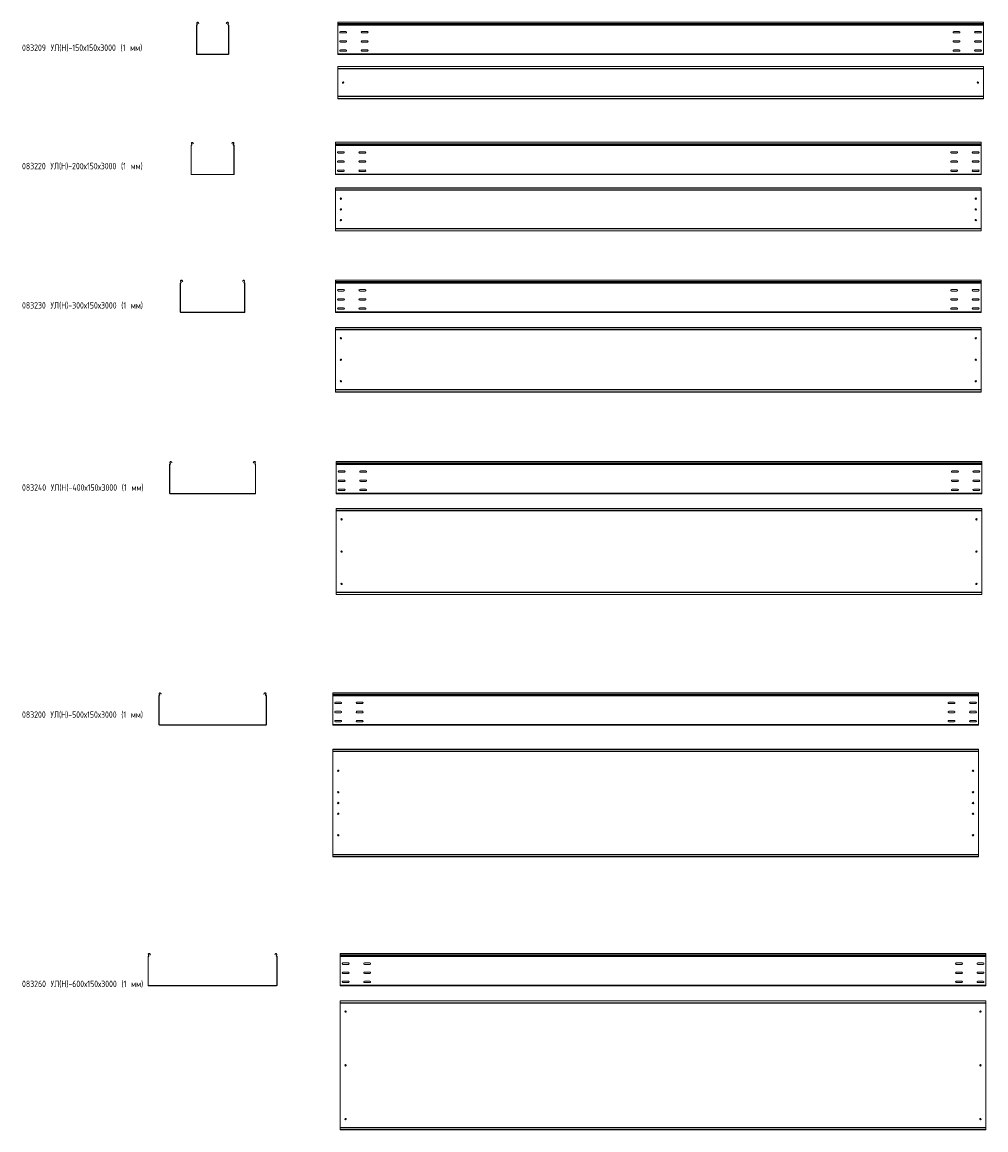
# Model space of a CAD drawing. Header units: millimetres. Extents: x -789 to 3689, y -6202 to -1054.
import ezdxf

# ---------------------------------------------------------------- set-up
doc = ezdxf.new("R2010")
doc.units = ezdxf.units.MM
doc.styles.add('SLDTEXTSTYLE0', font='TXT', dxfattribs={"width": 0.7, "bigfont": 'bigfont'})

msp = doc.modelspace()

# ---------------------------------------------------------------- linework, layer by layer
at = {"color": 7, "linetype": 'Continuous', "lineweight": 15}
for p, q in [((22.2, -1068.2), (21.2, -1068.2)), ((21.2, -1201.4), (21.2, -1068.2)), ((22.2, -1201.4), (22.2, -1068.2)), ((22.5, -1066.4), (22.8, -1067.4)), ((23.6, -1060), (22.7, -1060.5)), ((24, -1062.9), (22.7, -1060.5)), ((24.9, -1062.4), (23.6, -1060)), ((24, -1062.9), (24.9, -1062.4)), ((30.6, -1056.2), (29.8, -1056.7)), ((29.8, -1056.7), (31.5, -1060)), ((30.6, -1056.2), (32.4, -1059.5)), ((32.4, -1059.5), (31.5, -1060)), ((160, -1059.5), (161.7, -1056.2)), ((160.8, -1060), (160, -1059.5)), ((160.8, -1060), (162.6, -1056.7)), ((162.6, -1056.7), (161.7, -1056.2)), ((168.8, -1060), (167.5, -1062.4)), ((167.5, -1062.4), (168.4, -1062.9)), ((169.6, -1060.5), (168.4, -1062.9)), ((169.6, -1060.5), (168.8, -1060)), ((169.9, -1066.4), (169.6, -1067.4)), ((171.2, -1068.2), (170.2, -1068.2)), ((170.2, -1068.2), (170.2, -1201.4)), ((171.2, -1068.2), (171.2, -1201.4)), ((3677.8, -1053.9), (677.8, -1053.9)), ((677.8, -1060.5), (677.8, -1053.9)), ((3677.8, -1060.5), (677.8, -1060.5)), ((677.8, -1062.9), (677.8, -1060.5)), ((3677.8, -1062.9), (677.8, -1062.9)), ((677.8, -1066.4), (677.8, -1062.9)), ((3677.8, -1066.4), (677.8, -1066.4)), ((677.8, -1068.2), (677.8, -1066.4)), ((3677.8, -1068.2), (677.8, -1068.2)), ((677.8, -1201.4), (677.8, -1068.2)), ((3677.8, -1060.5), (3677.8, -1053.9)), ((3677.8, -1062.9), (3677.8, -1060.5)), ((3677.8, -1066.4), (3677.8, -1062.9)), ((3677.8, -1068.2), (3677.8, -1066.4)), ((3677.8, -1201.4), (3677.8, -1068.2)), ((715.6, -1097.6), (690.1, -1097.6)), ((690.1, -1104.1), (715.6, -1104.1)), ((815.6, -1097.6), (790.1, -1097.6)), ((790.1, -1104.1), (815.6, -1104.1)), ((3540.1, -1097.6), (3565.6, -1097.6)), ((3565.6, -1104.1), (3540.1, -1104.1)), ((3640.1, -1097.6), (3665.6, -1097.6)), ((3665.6, -1104.1), (3640.1, -1104.1)), ((715.6, -1140.1), (690.1, -1140.1)), ((690.1, -1146.6), (715.6, -1146.6)), ((715.6, -1182.6), (690.1, -1182.6)), ((815.6, -1140.1), (790.1, -1140.1)), ((790.1, -1146.6), (815.6, -1146.6)), ((815.6, -1182.6), (790.1, -1182.6)), ((3540.1, -1140.1), (3565.6, -1140.1)), ((3565.6, -1146.6), (3540.1, -1146.6)), ((3540.1, -1182.6), (3565.6, -1182.6)), ((3640.1, -1140.1), (3665.6, -1140.1)), ((3665.6, -1146.6), (3640.1, -1146.6)), ((3640.1, -1182.6), (3665.6, -1182.6)), ((21.2, -1201.4), (22.2, -1201.4)), ((23.7, -1202.9), (23.7, -1203.9)), ((168.7, -1202.9), (23.7, -1202.9)), ((168.7, -1203.9), (23.7, -1203.9)), ((168.7, -1203.9), (168.7, -1202.9)), ((170.2, -1201.4), (171.2, -1201.4)), ((3677.8, -1201.4), (677.8, -1201.4)), ((677.8, -1203.9), (677.8, -1201.4)), ((3677.8, -1203.9), (677.8, -1203.9)), ((690.1, -1189.1), (715.6, -1189.1)), ((790.1, -1189.1), (815.6, -1189.1)), ((3565.6, -1189.1), (3540.1, -1189.1)), ((3665.6, -1189.1), (3640.1, -1189.1)), ((3677.8, -1203.9), (3677.8, -1201.4)), ((3677.8, -1259.6), (677.8, -1259.6)), ((677.8, -1260.6), (677.8, -1259.6)), ((3677.8, -1260.6), (677.8, -1260.6)), ((677.8, -1269.1), (677.8, -1260.6)), ((3677.8, -1269.1), (677.8, -1269.1)), ((677.8, -1270.8), (677.8, -1269.1)), ((3677.8, -1270.8), (677.8, -1270.8)), ((677.8, -1270.8), (677.8, -1398.4)), ((3677.8, -1260.6), (3677.8, -1259.6)), ((3677.8, -1269.1), (3677.8, -1260.6)), ((3677.8, -1270.8), (3677.8, -1269.1)), ((3677.8, -1270.8), (3677.8, -1398.4)), ((3677.8, -1398.4), (677.8, -1398.4)), ((677.8, -1400.1), (677.8, -1398.4)), ((3677.8, -1400.1), (677.8, -1400.1)), ((677.8, -1408.6), (677.8, -1400.1)), ((677.8, -1408.6), (3677.8, -1408.6)), ((677.8, -1409.6), (677.8, -1408.6)), ((3677.8, -1409.6), (677.8, -1409.6)), ((3677.8, -1400.1), (3677.8, -1398.4)), ((3677.8, -1408.6), (3677.8, -1400.1)), ((3677.8, -1409.6), (3677.8, -1408.6)), ((-2.8, -1626.7), (-3.8, -1626.7)), ((-3.8, -1759.8), (-3.8, -1626.7)), ((-2.8, -1759.8), (-2.8, -1626.7)), ((-2.5, -1624.9), (-2.2, -1625.9)), ((-1.4, -1618.5), (-2.3, -1619)), ((-1, -1621.3), (-2.3, -1619)), ((-0.1, -1620.9), (-1.4, -1618.5)), ((-1, -1621.3), (-0.1, -1620.9)), ((5.6, -1614.7), (4.8, -1615.2)), ((4.8, -1615.2), (5.1, -1615.8)), ((5.1, -1615.8), (6, -1615.3)), ((6.5, -1618.5), (5.1, -1615.8)), ((5.6, -1614.7), (6, -1615.3)), ((6, -1615.3), (7.4, -1618)), ((7.4, -1618), (6.5, -1618.5)), ((185, -1618), (186.4, -1615.3)), ((185.8, -1618.5), (185, -1618)), ((187.3, -1615.8), (185.8, -1618.5)), ((186.4, -1615.3), (186.7, -1614.7)), ((186.4, -1615.3), (187.3, -1615.8)), ((187.6, -1615.2), (186.7, -1614.7)), ((187.3, -1615.8), (187.6, -1615.2)), ((193.8, -1618.5), (192.5, -1620.9)), ((192.5, -1620.9), (193.4, -1621.3)), ((194.6, -1619), (193.4, -1621.3)), ((194.6, -1619), (193.8, -1618.5)), ((194.9, -1624.9), (194.6, -1625.9)), ((196.2, -1626.7), (195.2, -1626.7)), ((195.2, -1626.7), (195.2, -1759.8)), ((196.2, -1626.7), (196.2, -1759.8)), ((3667.4, -1612.3), (667.4, -1612.3)), ((667.4, -1619), (667.4, -1612.3)), ((3667.4, -1619), (667.4, -1619)), ((667.4, -1621.3), (667.4, -1619)), ((3667.4, -1621.3), (667.4, -1621.3)), ((667.4, -1624.9), (667.4, -1621.3)), ((3667.4, -1624.9), (667.4, -1624.9)), ((667.4, -1626.7), (667.4, -1624.9)), ((3667.4, -1626.7), (667.4, -1626.7)), ((667.4, -1759.8), (667.4, -1626.7)), ((3667.4, -1619), (3667.4, -1612.3)), ((3667.4, -1621.3), (3667.4, -1619)), ((3667.4, -1624.9), (3667.4, -1621.3)), ((3667.4, -1626.7), (3667.4, -1624.9)), ((3667.4, -1759.8), (3667.4, -1626.7)), ((705.1, -1656.1), (679.6, -1656.1)), ((679.6, -1662.6), (705.1, -1662.6)), ((705.1, -1698.6), (679.6, -1698.6)), ((805.1, -1656.1), (779.6, -1656.1)), ((779.6, -1662.6), (805.1, -1662.6)), ((805.1, -1698.6), (779.6, -1698.6)), ((3529.6, -1656.1), (3555.1, -1656.1)), ((3555.1, -1662.6), (3529.6, -1662.6)), ((3529.6, -1698.6), (3555.1, -1698.6)), ((3629.6, -1656.1), (3655.1, -1656.1)), ((3655.1, -1662.6), (3629.6, -1662.6)), ((3629.6, -1698.6), (3655.1, -1698.6)), ((679.6, -1705.1), (705.1, -1705.1)), ((705.1, -1741.1), (679.6, -1741.1)), ((679.6, -1747.6), (705.1, -1747.6)), ((779.6, -1705.1), (805.1, -1705.1)), ((805.1, -1741.1), (779.6, -1741.1)), ((779.6, -1747.6), (805.1, -1747.6)), ((3555.1, -1705.1), (3529.6, -1705.1)), ((3529.6, -1741.1), (3555.1, -1741.1)), ((3555.1, -1747.6), (3529.6, -1747.6)), ((3655.1, -1705.1), (3629.6, -1705.1)), ((3629.6, -1741.1), (3655.1, -1741.1)), ((3655.1, -1747.6), (3629.6, -1747.6)), ((-3.8, -1759.8), (-2.8, -1759.8)), ((-1.3, -1761.3), (-1.3, -1762.3)), ((193.7, -1761.3), (-1.3, -1761.3)), ((193.7, -1762.3), (-1.3, -1762.3)), ((193.7, -1762.3), (193.7, -1761.3)), ((195.2, -1759.8), (196.2, -1759.8)), ((3667.4, -1759.8), (667.4, -1759.8)), ((667.4, -1762.3), (667.4, -1759.8)), ((3667.4, -1762.3), (667.4, -1762.3)), ((3667.4, -1762.3), (3667.4, -1759.8)), ((3667.4, -1824.2), (667.4, -1824.2)), ((667.4, -1825.2), (667.4, -1824.2)), ((3667.4, -1825.2), (667.4, -1825.2)), ((667.4, -1833.6), (667.4, -1825.2)), ((3667.4, -1833.6), (667.4, -1833.6)), ((667.4, -1834), (667.4, -1833.6)), ((667.4, -1834), (670.4, -1835.4)), ((667.4, -1834), (667.4, -2014.4)), ((3664.4, -1835.4), (670.4, -1835.4)), ((3664.4, -1835.4), (3667.4, -1834)), ((3667.4, -1825.2), (3667.4, -1824.2)), ((3667.4, -1833.6), (3667.4, -1825.2)), ((3667.4, -1834), (3667.4, -1833.6)), ((3667.4, -1834), (3667.4, -2014.4)), ((670.4, -2013), (667.4, -2014.4)), ((667.4, -2014.7), (667.4, -2014.4)), ((3667.4, -2014.7), (667.4, -2014.7)), ((667.4, -2023.2), (667.4, -2014.7)), ((667.4, -2023.2), (3667.4, -2023.2)), ((667.4, -2024.2), (667.4, -2023.2)), ((3667.4, -2024.2), (667.4, -2024.2)), ((3664.4, -2013), (670.4, -2013)), ((3667.4, -2014.4), (3664.4, -2013)), ((3667.4, -2014.7), (3667.4, -2014.4)), ((3667.4, -2023.2), (3667.4, -2014.7)), ((3667.4, -2024.2), (3667.4, -2023.2)), ((-51.4, -2259.4), (-52.3, -2259.8)), ((-51, -2262.2), (-52.3, -2259.8)), ((-50.1, -2261.8), (-51.4, -2259.4)), ((-51, -2262.2), (-50.1, -2261.8)), ((-44.4, -2255.6), (-45.2, -2256.1)), ((-45.2, -2256.1), (-44.9, -2256.7)), ((-44.9, -2256.7), (-44, -2256.2)), ((-43.5, -2259.3), (-44.9, -2256.7)), ((-44.4, -2255.6), (-44, -2256.2)), ((-44, -2256.2), (-42.6, -2258.9)), ((-42.6, -2258.9), (-43.5, -2259.3)), ((235, -2258.9), (236.4, -2256.2)), ((235.8, -2259.3), (235, -2258.9)), ((237.3, -2256.7), (235.8, -2259.3)), ((236.4, -2256.2), (236.7, -2255.6)), ((236.4, -2256.2), (237.3, -2256.7)), ((237.6, -2256.1), (236.7, -2255.6)), ((237.3, -2256.7), (237.6, -2256.1)), ((243.8, -2259.4), (242.5, -2261.8)), ((242.5, -2261.8), (243.4, -2262.2)), ((244.6, -2259.8), (243.4, -2262.2)), ((244.6, -2259.8), (243.8, -2259.4)), ((3667.5, -2253.2), (667.5, -2253.2)), ((667.5, -2259.8), (667.5, -2253.2)), ((3667.5, -2259.8), (667.5, -2259.8)), ((667.5, -2262.2), (667.5, -2259.8)), ((3667.5, -2262.2), (667.5, -2262.2)), ((667.5, -2265.8), (667.5, -2262.2)), ((3667.5, -2259.8), (3667.5, -2253.2)), ((3667.5, -2262.2), (3667.5, -2259.8)), ((3667.5, -2265.8), (3667.5, -2262.2)), ((-52.8, -2267.5), (-53.8, -2267.5)), ((-53.8, -2400.7), (-53.8, -2267.5)), ((-52.8, -2400.7), (-52.8, -2267.5)), ((-52.5, -2265.8), (-52.2, -2266.8)), ((244.9, -2265.8), (244.6, -2266.8)), ((246.2, -2267.5), (245.2, -2267.5)), ((245.2, -2267.5), (245.2, -2400.7)), ((246.2, -2267.5), (246.2, -2400.7)), ((3667.5, -2265.8), (667.5, -2265.8)), ((667.5, -2267.5), (667.5, -2265.8)), ((3667.5, -2267.5), (667.5, -2267.5)), ((667.5, -2400.7), (667.5, -2267.5)), ((705.2, -2297), (679.7, -2297)), ((679.7, -2303.5), (705.2, -2303.5)), ((805.2, -2297), (779.7, -2297)), ((779.7, -2303.5), (805.2, -2303.5)), ((3529.7, -2297), (3555.2, -2297)), ((3555.2, -2303.5), (3529.7, -2303.5)), ((3629.7, -2297), (3655.2, -2297)), ((3655.2, -2303.5), (3629.7, -2303.5)), ((3667.5, -2267.5), (3667.5, -2265.8)), ((3667.5, -2400.7), (3667.5, -2267.5)), ((705.2, -2339.5), (679.7, -2339.5)), ((679.7, -2346), (705.2, -2346)), ((805.2, -2339.5), (779.7, -2339.5)), ((779.7, -2346), (805.2, -2346)), ((3529.7, -2339.5), (3555.2, -2339.5)), ((3555.2, -2346), (3529.7, -2346)), ((3629.7, -2339.5), (3655.2, -2339.5)), ((3655.2, -2346), (3629.7, -2346)), ((-53.8, -2400.7), (-52.8, -2400.7)), ((-51.3, -2402.2), (-51.3, -2403.2)), ((243.7, -2402.2), (-51.3, -2402.2)), ((243.7, -2403.2), (-51.3, -2403.2)), ((243.7, -2403.2), (243.7, -2402.2)), ((245.2, -2400.7), (246.2, -2400.7)), ((3667.5, -2400.7), (667.5, -2400.7)), ((667.5, -2403.2), (667.5, -2400.7)), ((3667.5, -2403.2), (667.5, -2403.2)), ((705.2, -2382), (679.7, -2382)), ((679.7, -2388.5), (705.2, -2388.5)), ((805.2, -2382), (779.7, -2382)), ((779.7, -2388.5), (805.2, -2388.5)), ((3529.7, -2382), (3555.2, -2382)), ((3555.2, -2388.5), (3529.7, -2388.5)), ((3629.7, -2382), (3655.2, -2382)), ((3655.2, -2388.5), (3629.7, -2388.5)), ((3667.5, -2403.2), (3667.5, -2400.7)), ((3667.5, -2473), (667.5, -2473)), ((667.5, -2474), (667.5, -2473)), ((3667.5, -2474), (667.5, -2474)), ((667.5, -2482.5), (667.5, -2474)), ((3667.5, -2482.5), (667.5, -2482.5)), ((667.5, -2482.8), (667.5, -2482.5)), ((667.5, -2482.8), (670.5, -2484.2)), ((667.5, -2482.8), (667.5, -2763.2)), ((3664.5, -2484.2), (670.5, -2484.2)), ((3664.5, -2484.2), (3667.5, -2482.8)), ((3667.5, -2474), (3667.5, -2473)), ((3667.5, -2482.5), (3667.5, -2474)), ((3667.5, -2482.8), (3667.5, -2482.5)), ((3667.5, -2482.8), (3667.5, -2763.2)), ((670.5, -2761.8), (667.5, -2763.2)), ((667.5, -2763.6), (667.5, -2763.2)), ((3667.5, -2763.6), (667.5, -2763.6)), ((667.5, -2772), (667.5, -2763.6)), ((667.5, -2772), (3667.5, -2772)), ((667.5, -2773), (667.5, -2772)), ((3667.5, -2773), (667.5, -2773)), ((3664.5, -2761.8), (670.5, -2761.8)), ((3667.5, -2763.2), (3664.5, -2761.8)), ((3667.5, -2763.6), (3667.5, -2763.2)), ((3667.5, -2772), (3667.5, -2763.6)), ((3667.5, -2773), (3667.5, -2772)), ((-102.8, -3110.3), (-103.8, -3110.3)), ((-103.8, -3243.5), (-103.8, -3110.3)), ((-102.8, -3243.5), (-102.8, -3110.3)), ((-102.5, -3108.6), (-102.2, -3109.5)), ((-101.4, -3102.1), (-102.3, -3102.6)), ((-101, -3105), (-102.3, -3102.6)), ((-100.1, -3104.5), (-101.4, -3102.1)), ((-101, -3105), (-100.1, -3104.5)), ((-94.4, -3098.4), (-95.2, -3098.8)), ((-95.2, -3098.8), (-94.9, -3099.5)), ((-94.9, -3099.5), (-94, -3099)), ((-93.5, -3102.1), (-94.9, -3099.5)), ((-94.4, -3098.4), (-94, -3099)), ((-94, -3099), (-92.6, -3101.6)), ((-92.6, -3101.6), (-93.5, -3102.1)), ((285, -3101.6), (286.4, -3099)), ((285.8, -3102.1), (285, -3101.6)), ((287.3, -3099.5), (285.8, -3102.1)), ((286.4, -3099), (286.7, -3098.4)), ((286.4, -3099), (287.3, -3099.5)), ((287.6, -3098.8), (286.7, -3098.4)), ((287.3, -3099.5), (287.6, -3098.8)), ((293.8, -3102.1), (292.5, -3104.5)), ((292.5, -3104.5), (293.4, -3105)), ((294.6, -3102.6), (293.4, -3105)), ((294.6, -3102.6), (293.8, -3102.1)), ((294.9, -3108.6), (294.6, -3109.5)), ((296.2, -3110.3), (295.2, -3110.3)), ((295.2, -3110.3), (295.2, -3243.5)), ((296.2, -3110.3), (296.2, -3243.5)), ((3670.6, -3096), (670.6, -3096)), ((670.6, -3102.6), (670.6, -3096)), ((3670.6, -3102.6), (670.6, -3102.6)), ((670.6, -3105), (670.6, -3102.6)), ((3670.6, -3105), (670.6, -3105)), ((670.6, -3108.6), (670.6, -3105)), ((3670.6, -3108.6), (670.6, -3108.6)), ((670.6, -3110.3), (670.6, -3108.6)), ((3670.6, -3110.3), (670.6, -3110.3)), ((670.6, -3243.5), (670.6, -3110.3)), ((708.4, -3139.7), (682.9, -3139.7)), ((808.4, -3139.7), (782.9, -3139.7)), ((3532.9, -3139.7), (3558.4, -3139.7)), ((3632.9, -3139.7), (3658.4, -3139.7)), ((3670.6, -3102.6), (3670.6, -3096)), ((3670.6, -3105), (3670.6, -3102.6)), ((3670.6, -3108.6), (3670.6, -3105)), ((3670.6, -3110.3), (3670.6, -3108.6)), ((3670.6, -3243.5), (3670.6, -3110.3)), ((682.9, -3146.2), (708.4, -3146.2)), ((708.4, -3182.2), (682.9, -3182.2)), ((682.9, -3188.7), (708.4, -3188.7)), ((782.9, -3146.2), (808.4, -3146.2)), ((808.4, -3182.2), (782.9, -3182.2)), ((782.9, -3188.7), (808.4, -3188.7)), ((3558.4, -3146.2), (3532.9, -3146.2)), ((3532.9, -3182.2), (3558.4, -3182.2)), ((3558.4, -3188.7), (3532.9, -3188.7)), ((3658.4, -3146.2), (3632.9, -3146.2)), ((3632.9, -3182.2), (3658.4, -3182.2)), ((3658.4, -3188.7), (3632.9, -3188.7)), ((-103.8, -3243.5), (-102.8, -3243.5)), ((295.2, -3243.5), (296.2, -3243.5)), ((3670.6, -3243.5), (670.6, -3243.5)), ((670.6, -3246), (670.6, -3243.5)), ((708.4, -3224.7), (682.9, -3224.7)), ((682.9, -3231.2), (708.4, -3231.2)), ((808.4, -3224.7), (782.9, -3224.7)), ((782.9, -3231.2), (808.4, -3231.2)), ((3532.9, -3224.7), (3558.4, -3224.7)), ((3558.4, -3231.2), (3532.9, -3231.2)), ((3632.9, -3224.7), (3658.4, -3224.7)), ((3658.4, -3231.2), (3632.9, -3231.2)), ((3670.6, -3246), (3670.6, -3243.5)), ((-101.3, -3245), (-101.3, -3246)), ((293.7, -3245), (-101.3, -3245)), ((293.7, -3246), (-101.3, -3246)), ((293.7, -3246), (293.7, -3245)), ((3670.6, -3246), (670.6, -3246)), ((3670.6, -3314.7), (670.6, -3314.7)), ((670.6, -3315.7), (670.6, -3314.7)), ((3670.6, -3315.7), (670.6, -3315.7)), ((670.6, -3324.2), (670.6, -3315.7)), ((3670.6, -3324.2), (670.6, -3324.2)), ((670.6, -3324.5), (670.6, -3324.2)), ((670.6, -3324.5), (673.6, -3325.9)), ((670.6, -3324.5), (670.6, -3704.9)), ((3667.6, -3325.9), (673.6, -3325.9)), ((3667.6, -3325.9), (3670.6, -3324.5)), ((3670.6, -3315.7), (3670.6, -3314.7)), ((3670.6, -3324.2), (3670.6, -3315.7)), ((3670.6, -3324.5), (3670.6, -3324.2)), ((3670.6, -3324.5), (3670.6, -3704.9)), ((673.6, -3703.5), (670.6, -3704.9)), ((670.6, -3705.3), (670.6, -3704.9)), ((3670.6, -3705.3), (670.6, -3705.3)), ((670.6, -3713.7), (670.6, -3705.3)), ((3667.6, -3703.5), (673.6, -3703.5)), ((3670.6, -3704.9), (3667.6, -3703.5)), ((3670.6, -3705.3), (3670.6, -3704.9)), ((3670.6, -3713.7), (3670.6, -3705.3)), ((670.6, -3713.7), (3670.6, -3713.7)), ((670.6, -3714.7), (670.6, -3713.7)), ((3670.6, -3714.7), (670.6, -3714.7)), ((3670.6, -3714.7), (3670.6, -3713.7)), ((-152.8, -4185.1), (-153.8, -4185.1)), ((-153.8, -4318.3), (-153.8, -4185.1)), ((-152.8, -4318.3), (-152.8, -4185.1)), ((-152.5, -4183.4), (-152.2, -4184.3)), ((-151.4, -4176.9), (-152.3, -4177.4)), ((-151, -4179.8), (-152.3, -4177.4)), ((-150.1, -4179.3), (-151.4, -4176.9)), ((-151, -4179.8), (-150.1, -4179.3)), ((-144.4, -4173.2), (-145.2, -4173.6)), ((-145.2, -4173.6), (-144.9, -4174.3)), ((-144.9, -4174.3), (-144, -4173.8)), ((-143.5, -4176.9), (-144.9, -4174.3)), ((-144.4, -4173.2), (-144, -4173.8)), ((-144, -4173.8), (-142.6, -4176.4)), ((-142.6, -4176.4), (-143.5, -4176.9)), ((335, -4176.4), (336.4, -4173.8)), ((335.8, -4176.9), (335, -4176.4)), ((337.3, -4174.3), (335.8, -4176.9)), ((336.4, -4173.8), (336.7, -4173.2)), ((336.4, -4173.8), (337.3, -4174.3)), ((337.6, -4173.6), (336.7, -4173.2)), ((337.3, -4174.3), (337.6, -4173.6)), ((343.8, -4176.9), (342.5, -4179.3)), ((342.5, -4179.3), (343.4, -4179.8)), ((344.6, -4177.4), (343.4, -4179.8)), ((344.6, -4177.4), (343.8, -4176.9)), ((344.9, -4183.4), (344.6, -4184.3)), ((346.2, -4185.1), (345.2, -4185.1)), ((345.2, -4185.1), (345.2, -4318.3)), ((346.2, -4185.1), (346.2, -4318.3)), ((3654.8, -4170.8), (654.8, -4170.8)), ((654.8, -4177.4), (654.8, -4170.8)), ((3654.8, -4177.4), (654.8, -4177.4)), ((654.8, -4179.8), (654.8, -4177.4)), ((3654.8, -4179.8), (654.8, -4179.8)), ((654.8, -4183.4), (654.8, -4179.8)), ((3654.8, -4183.4), (654.8, -4183.4)), ((654.8, -4185.1), (654.8, -4183.4)), ((3654.8, -4185.1), (654.8, -4185.1)), ((654.8, -4318.3), (654.8, -4185.1)), ((692.5, -4214.5), (667, -4214.5)), ((667, -4221), (692.5, -4221)), ((792.5, -4214.5), (767, -4214.5)), ((767, -4221), (792.5, -4221)), ((3517, -4214.5), (3542.5, -4214.5)), ((3542.5, -4221), (3517, -4221)), ((3617, -4214.5), (3642.5, -4214.5)), ((3642.5, -4221), (3617, -4221)), ((3654.8, -4177.4), (3654.8, -4170.8)), ((3654.8, -4179.8), (3654.8, -4177.4)), ((3654.8, -4183.4), (3654.8, -4179.8)), ((3654.8, -4185.1), (3654.8, -4183.4)), ((3654.8, -4318.3), (3654.8, -4185.1)), ((692.5, -4257), (667, -4257)), ((667, -4263.5), (692.5, -4263.5)), ((792.5, -4257), (767, -4257)), ((767, -4263.5), (792.5, -4263.5)), ((3517, -4257), (3542.5, -4257)), ((3542.5, -4263.5), (3517, -4263.5)), ((3617, -4257), (3642.5, -4257)), ((3642.5, -4263.5), (3617, -4263.5)), ((-153.8, -4318.3), (-152.8, -4318.3)), ((-151.3, -4319.8), (-151.3, -4320.8)), ((343.7, -4319.8), (-151.3, -4319.8)), ((343.7, -4320.8), (-151.3, -4320.8)), ((343.7, -4320.8), (343.7, -4319.8)), ((345.2, -4318.3), (346.2, -4318.3)), ((3654.8, -4318.3), (654.8, -4318.3)), ((654.8, -4320.8), (654.8, -4318.3)), ((3654.8, -4320.8), (654.8, -4320.8)), ((692.5, -4299.5), (667, -4299.5)), ((667, -4306), (692.5, -4306)), ((792.5, -4299.5), (767, -4299.5)), ((767, -4306), (792.5, -4306)), ((3517, -4299.5), (3542.5, -4299.5)), ((3542.5, -4306), (3517, -4306)), ((3617, -4299.5), (3642.5, -4299.5)), ((3642.5, -4306), (3617, -4306)), ((3654.8, -4320.8), (3654.8, -4318.3)), ((3654.8, -4433.3), (654.8, -4433.3)), ((654.8, -4434.3), (654.8, -4433.3)), ((3654.8, -4434.3), (654.8, -4434.3)), ((654.8, -4442.8), (654.8, -4434.3)), ((3654.8, -4442.8), (654.8, -4442.8)), ((654.8, -4443.1), (654.8, -4442.8)), ((654.8, -4443.1), (657.8, -4444.5)), ((654.8, -4443.1), (654.8, -4923.5)), ((3651.8, -4444.5), (657.8, -4444.5)), ((3651.8, -4444.5), (3654.8, -4443.1)), ((3654.8, -4434.3), (3654.8, -4433.3)), ((3654.8, -4442.8), (3654.8, -4434.3)), ((3654.8, -4443.1), (3654.8, -4442.8)), ((3654.8, -4443.1), (3654.8, -4923.5)), ((657.8, -4922.1), (654.8, -4923.5)), ((654.8, -4923.8), (654.8, -4923.5)), ((3654.8, -4923.8), (654.8, -4923.8)), ((654.8, -4932.3), (654.8, -4923.8)), ((654.8, -4932.3), (3654.8, -4932.3)), ((654.8, -4933.3), (654.8, -4932.3)), ((3654.8, -4933.3), (654.8, -4933.3)), ((3651.8, -4922.1), (657.8, -4922.1)), ((3654.8, -4923.5), (3651.8, -4922.1)), ((3654.8, -4923.8), (3654.8, -4923.5)), ((3654.8, -4932.3), (3654.8, -4923.8)), ((3654.8, -4933.3), (3654.8, -4932.3)), ((-202.8, -5397.3), (-203.8, -5397.3)), ((-203.8, -5530.5), (-203.8, -5397.3)), ((-202.8, -5530.5), (-202.8, -5397.3)), ((-202.5, -5395.6), (-202.2, -5396.6)), ((-201.4, -5389.2), (-202.3, -5389.7)), ((-201, -5392), (-202.3, -5389.7)), ((-200.1, -5391.6), (-201.4, -5389.2)), ((-201, -5392), (-200.1, -5391.6)), ((-194.4, -5385.4), (-195.2, -5385.9)), ((-195.2, -5385.9), (-193.5, -5389.2)), ((-194.4, -5385.4), (-192.6, -5388.7)), ((-192.6, -5388.7), (-193.5, -5389.2)), ((385, -5388.7), (386.7, -5385.4)), ((385.8, -5389.2), (385, -5388.7)), ((385.8, -5389.2), (387.6, -5385.9)), ((387.6, -5385.9), (386.7, -5385.4)), ((393.8, -5389.2), (392.5, -5391.6)), ((392.5, -5391.6), (393.4, -5392)), ((394.6, -5389.7), (393.4, -5392)), ((394.6, -5389.7), (393.8, -5389.2)), ((394.9, -5395.6), (394.6, -5396.6)), ((396.2, -5397.3), (395.2, -5397.3)), ((395.2, -5397.3), (395.2, -5530.5)), ((396.2, -5397.3), (396.2, -5530.5)), ((3689.4, -5383), (689.4, -5383)), ((689.4, -5389.7), (689.4, -5383)), ((3689.4, -5389.7), (689.4, -5389.7)), ((689.4, -5392), (689.4, -5389.7)), ((3689.4, -5392), (689.4, -5392)), ((689.4, -5395.6), (689.4, -5392)), ((3689.4, -5395.6), (689.4, -5395.6)), ((689.4, -5397.3), (689.4, -5395.6)), ((3689.4, -5397.3), (689.4, -5397.3)), ((689.4, -5530.5), (689.4, -5397.3)), ((3689.4, -5389.7), (3689.4, -5383)), ((3689.4, -5392), (3689.4, -5389.7)), ((3689.4, -5395.6), (3689.4, -5392)), ((3689.4, -5397.3), (3689.4, -5395.6)), ((3689.4, -5530.5), (3689.4, -5397.3)), ((727.2, -5426.8), (701.7, -5426.8)), ((701.7, -5433.3), (727.2, -5433.3)), ((827.2, -5426.8), (801.7, -5426.8)), ((801.7, -5433.3), (827.2, -5433.3)), ((3551.7, -5426.8), (3577.2, -5426.8)), ((3577.2, -5433.3), (3551.7, -5433.3)), ((3651.7, -5426.8), (3677.2, -5426.8)), ((3677.2, -5433.3), (3651.7, -5433.3)), ((727.2, -5469.3), (701.7, -5469.3)), ((701.7, -5475.8), (727.2, -5475.8)), ((827.2, -5469.3), (801.7, -5469.3)), ((801.7, -5475.8), (827.2, -5475.8)), ((3551.7, -5469.3), (3577.2, -5469.3)), ((3577.2, -5475.8), (3551.7, -5475.8)), ((3651.7, -5469.3), (3677.2, -5469.3)), ((3677.2, -5475.8), (3651.7, -5475.8)), ((-203.8, -5530.5), (-202.8, -5530.5)), ((-201.3, -5532), (-201.3, -5533)), ((393.7, -5532), (-201.3, -5532)), ((393.7, -5533), (-201.3, -5533)), ((393.7, -5533), (393.7, -5532)), ((395.2, -5530.5), (396.2, -5530.5)), ((3689.4, -5530.5), (689.4, -5530.5)), ((689.4, -5533), (689.4, -5530.5)), ((3689.4, -5533), (689.4, -5533)), ((727.2, -5511.8), (701.7, -5511.8)), ((701.7, -5518.3), (727.2, -5518.3)), ((827.2, -5511.8), (801.7, -5511.8)), ((801.7, -5518.3), (827.2, -5518.3)), ((3551.7, -5511.8), (3577.2, -5511.8)), ((3577.2, -5518.3), (3551.7, -5518.3)), ((3651.7, -5511.8), (3677.2, -5511.8)), ((3677.2, -5518.3), (3651.7, -5518.3)), ((3689.4, -5533), (3689.4, -5530.5)), ((3689.4, -5602.5), (689.4, -5602.5)), ((689.4, -5603.5), (689.4, -5602.5)), ((3689.4, -5603.5), (689.4, -5603.5)), ((689.4, -5611.9), (689.4, -5603.5)), ((3689.4, -5611.9), (689.4, -5611.9)), ((689.4, -5613.7), (689.4, -5611.9)), ((3689.4, -5603.5), (3689.4, -5602.5)), ((3689.4, -5611.9), (3689.4, -5603.5)), ((3689.4, -5613.7), (3689.4, -5611.9)), ((3689.4, -5613.7), (689.4, -5613.7)), ((689.4, -5613.7), (689.4, -6191.3)), ((3689.4, -5613.7), (3689.4, -6191.3)), ((3689.4, -6191.3), (689.4, -6191.3)), ((689.4, -6193), (689.4, -6191.3)), ((3689.4, -6193), (689.4, -6193)), ((689.4, -6201.5), (689.4, -6193)), ((689.4, -6201.5), (3689.4, -6201.5)), ((689.4, -6202.5), (689.4, -6201.5)), ((3689.4, -6202.5), (689.4, -6202.5)), ((3689.4, -6193), (3689.4, -6191.3)), ((3689.4, -6201.5), (3689.4, -6193)), ((3689.4, -6202.5), (3689.4, -6201.5))]:
    msp.add_line(p, q, dxfattribs=at)
for centre in [(702.8, -1334.6), (3652.8, -1334.6), (692.4, -1874.2), (3642.4, -1874.2), (692.4, -1924.2), (3642.4, -1924.2), (692.4, -1974.2), (3642.4, -1974.2), (692.5, -2523), (3642.5, -2523), (692.5, -2623), (3642.5, -2623), (692.5, -2723), (3642.5, -2723), (695.6, -3364.7), (3645.6, -3364.7), (695.6, -3514.7), (3645.6, -3514.7), (695.6, -3664.7), (3645.6, -3664.7), (679.8, -4533.3), (3629.8, -4533.3), (679.8, -4633.3), (3629.8, -4633.3), (679.8, -4683.3), (3629.8, -4683.3), (679.8, -4733.3), (3629.8, -4733.3), (679.8, -4833.3), (3629.8, -4833.3), (714.4, -5652.5), (3664.4, -5652.5), (714.4, -5902.5), (3664.4, -5902.5), (714.4, -6152.5), (3664.4, -6152.5)]:
    msp.add_circle(centre, 3.25, dxfattribs=at)
for centre, radius, start, end in [((23, -1068.2), 1.8, 106.2863, 180), ((26.7, -1058.4), 4.5, 28.0725, 208.0725), ((23, -1068.2), 0.8, 106.2863, 180), ((21.8, -1064), 2.5, 286.2863, 28.0725), ((21.8, -1064), 3.5, 286.2863, 28.0725), ((26.7, -1058.4), 3.5, 28.0725, 208.0725), ((165.7, -1058.4), 4.5, 331.9275, 151.9275), ((165.7, -1058.4), 3.5, 331.9275, 151.9275), ((170.6, -1064), 3.5, 151.9275, 253.7137), ((170.6, -1064), 2.5, 151.9275, 253.7137), ((169.4, -1068.2), 0.8, 0, 73.7137), ((169.4, -1068.2), 1.8, 0, 73.7137), ((690.1, -1100.9), 3.25, 90, 270), ((715.6, -1100.9), 3.25, 270, 90), ((790.1, -1100.9), 3.25, 90, 270), ((815.6, -1100.9), 3.25, 270, 90), ((3540.1, -1100.9), 3.25, 90, 270), ((3565.6, -1100.9), 3.25, 270, 90), ((3640.1, -1100.9), 3.25, 90, 270), ((3665.6, -1100.9), 3.25, 270, 90), ((690.1, -1143.4), 3.25, 90, 270), ((690.1, -1185.9), 3.25, 90, 270), ((715.6, -1143.4), 3.25, 270, 90), ((715.6, -1185.9), 3.25, 270, 90), ((790.1, -1143.4), 3.25, 90, 270), ((790.1, -1185.9), 3.25, 90, 270), ((815.6, -1143.4), 3.25, 270, 90), ((815.6, -1185.9), 3.25, 270, 90), ((3540.1, -1143.4), 3.25, 90, 270), ((3540.1, -1185.9), 3.25, 90, 270), ((3565.6, -1143.4), 3.25, 270, 90), ((3565.6, -1185.9), 3.25, 270, 90), ((3640.1, -1143.4), 3.25, 90, 270), ((3640.1, -1185.9), 3.25, 90, 270), ((3665.6, -1143.4), 3.25, 270, 90), ((3665.6, -1185.9), 3.25, 270, 90), ((23.7, -1201.4), 2.5, 180, 270), ((23.7, -1201.4), 1.5, 180, 270), ((168.7, -1201.4), 2.5, 270, 0), ((168.7, -1201.4), 1.5, 270, 0), ((-2, -1626.7), 1.8, 106.2863, 180), ((1.7, -1616.8), 4.5, 28.0725, 208.0725), ((-2, -1626.7), 0.8, 106.2863, 180), ((-3.2, -1622.5), 2.5, 286.2863, 28.0725), ((-3.2, -1622.5), 3.5, 286.2863, 28.0725), ((1.7, -1616.8), 3.5, 28.0725, 208.0725), ((190.7, -1616.8), 4.5, 331.9275, 151.9275), ((190.7, -1616.8), 3.5, 331.9275, 151.9275), ((195.6, -1622.5), 3.5, 151.9275, 253.7137), ((195.6, -1622.5), 2.5, 151.9275, 253.7137), ((194.4, -1626.7), 0.8, 0, 73.7137), ((194.4, -1626.7), 1.8, 0, 73.7137), ((679.6, -1659.3), 3.25, 90, 270), ((679.6, -1701.8), 3.25, 90, 270), ((705.1, -1659.3), 3.25, 270, 90), ((705.1, -1701.8), 3.25, 270, 90), ((779.6, -1659.3), 3.25, 90, 270), ((779.6, -1701.8), 3.25, 90, 270), ((805.1, -1659.3), 3.25, 270, 90), ((805.1, -1701.8), 3.25, 270, 90), ((3529.6, -1659.3), 3.25, 90, 270), ((3529.6, -1701.8), 3.25, 90, 270), ((3555.1, -1659.3), 3.25, 270, 90), ((3555.1, -1701.8), 3.25, 270, 90), ((3629.6, -1659.3), 3.25, 90, 270), ((3629.6, -1701.8), 3.25, 90, 270), ((3655.1, -1659.3), 3.25, 270, 90), ((3655.1, -1701.8), 3.25, 270, 90), ((679.6, -1744.3), 3.25, 90, 270), ((705.1, -1744.3), 3.25, 270, 90), ((779.6, -1744.3), 3.25, 90, 270), ((805.1, -1744.3), 3.25, 270, 90), ((3529.6, -1744.3), 3.25, 90, 270), ((3555.1, -1744.3), 3.25, 270, 90), ((3629.6, -1744.3), 3.25, 90, 270), ((3655.1, -1744.3), 3.25, 270, 90), ((-1.3, -1759.8), 2.5, 180, 270), ((-1.3, -1759.8), 1.5, 180, 270), ((193.7, -1759.8), 1.5, 270, 0), ((193.7, -1759.8), 2.5, 270, 0), ((-48.3, -2257.7), 4.5, 28.0725, 208.0725), ((-53.2, -2263.4), 2.5, 286.2863, 28.0725), ((-53.2, -2263.4), 3.5, 286.2863, 28.0725), ((-48.3, -2257.7), 3.5, 28.0725, 208.0725), ((240.7, -2257.7), 4.5, 331.9275, 151.9275), ((240.7, -2257.7), 3.5, 331.9275, 151.9275), ((245.6, -2263.4), 3.5, 151.9275, 253.7137), ((245.6, -2263.4), 2.5, 151.9275, 253.7137), ((-52, -2267.5), 1.8, 106.2863, 180), ((-52, -2267.5), 0.8, 106.2863, 180), ((244.4, -2267.5), 0.8, 0, 73.7137), ((244.4, -2267.5), 1.8, 0, 73.7137), ((679.7, -2300.2), 3.25, 90, 270), ((705.2, -2300.2), 3.25, 270, 90), ((779.7, -2300.2), 3.25, 90, 270), ((805.2, -2300.2), 3.25, 270, 90), ((3529.7, -2300.2), 3.25, 90, 270), ((3555.2, -2300.2), 3.25, 270, 90), ((3629.7, -2300.2), 3.25, 90, 270), ((3655.2, -2300.2), 3.25, 270, 90), ((679.7, -2342.7), 3.25, 90, 270), ((705.2, -2342.7), 3.25, 270, 90), ((779.7, -2342.7), 3.25, 90, 270), ((805.2, -2342.7), 3.25, 270, 90), ((3529.7, -2342.7), 3.25, 90, 270), ((3555.2, -2342.7), 3.25, 270, 90), ((3629.7, -2342.7), 3.25, 90, 270), ((3655.2, -2342.7), 3.25, 270, 90), ((-51.3, -2400.7), 2.5, 180, 270), ((-51.3, -2400.7), 1.5, 180, 270), ((243.7, -2400.7), 1.5, 270, 0), ((243.7, -2400.7), 2.5, 270, 0), ((679.7, -2385.2), 3.25, 90, 270), ((705.2, -2385.2), 3.25, 270, 90), ((779.7, -2385.2), 3.25, 90, 270), ((805.2, -2385.2), 3.25, 270, 90), ((3529.7, -2385.2), 3.25, 90, 270), ((3555.2, -2385.2), 3.25, 270, 90), ((3629.7, -2385.2), 3.25, 90, 270), ((3655.2, -2385.2), 3.25, 270, 90), ((-102, -3110.3), 1.8, 106.2863, 180), ((-98.3, -3100.5), 4.5, 28.0725, 208.0725), ((-102, -3110.3), 0.8, 106.2863, 180), ((-103.2, -3106.2), 2.5, 286.2863, 28.0725), ((-103.2, -3106.2), 3.5, 286.2863, 28.0725), ((-98.3, -3100.5), 3.5, 28.0725, 208.0725), ((290.7, -3100.5), 4.5, 331.9275, 151.9275), ((290.7, -3100.5), 3.5, 331.9275, 151.9275), ((295.6, -3106.2), 3.5, 151.9275, 253.7137), ((295.6, -3106.2), 2.5, 151.9275, 253.7137), ((294.4, -3110.3), 0.8, 0, 73.7137), ((294.4, -3110.3), 1.8, 0, 73.7137), ((682.9, -3143), 3.25, 90, 270), ((708.4, -3143), 3.25, 270, 90), ((782.9, -3143), 3.25, 90, 270), ((808.4, -3143), 3.25, 270, 90), ((3532.9, -3143), 3.25, 90, 270), ((3558.4, -3143), 3.25, 270, 90), ((3632.9, -3143), 3.25, 90, 270), ((3658.4, -3143), 3.25, 270, 90), ((682.9, -3185.5), 3.25, 90, 270), ((708.4, -3185.5), 3.25, 270, 90), ((782.9, -3185.5), 3.25, 90, 270), ((808.4, -3185.5), 3.25, 270, 90), ((3532.9, -3185.5), 3.25, 90, 270), ((3558.4, -3185.5), 3.25, 270, 90), ((3632.9, -3185.5), 3.25, 90, 270), ((3658.4, -3185.5), 3.25, 270, 90), ((-101.3, -3243.5), 2.5, 180, 270), ((-101.3, -3243.5), 1.5, 180, 270), ((293.7, -3243.5), 1.5, 270, 0), ((293.7, -3243.5), 2.5, 270, 0), ((682.9, -3228), 3.25, 90, 270), ((708.4, -3228), 3.25, 270, 90), ((782.9, -3228), 3.25, 90, 270), ((808.4, -3228), 3.25, 270, 90), ((3532.9, -3228), 3.25, 90, 270), ((3558.4, -3228), 3.25, 270, 90), ((3632.9, -3228), 3.25, 90, 270), ((3658.4, -3228), 3.25, 270, 90), ((-152, -4185.1), 1.8, 106.2863, 180), ((-148.3, -4175.3), 4.5, 28.0725, 208.0725), ((-152, -4185.1), 0.8, 106.2863, 180), ((-153.2, -4181), 2.5, 286.2863, 28.0725), ((-153.2, -4181), 3.5, 286.2863, 28.0725), ((-148.3, -4175.3), 3.5, 28.0725, 208.0725), ((340.7, -4175.3), 4.5, 331.9275, 151.9275), ((340.7, -4175.3), 3.5, 331.9275, 151.9275), ((345.6, -4181), 3.5, 151.9275, 253.7137), ((345.6, -4181), 2.5, 151.9275, 253.7137), ((344.4, -4185.1), 0.8, 0, 73.7137), ((344.4, -4185.1), 1.8, 0, 73.7137), ((667, -4217.8), 3.25, 90, 270), ((692.5, -4217.8), 3.25, 270, 90), ((767, -4217.8), 3.25, 90, 270), ((792.5, -4217.8), 3.25, 270, 90), ((3517, -4217.8), 3.25, 90, 270), ((3542.5, -4217.8), 3.25, 270, 90), ((3617, -4217.8), 3.25, 90, 270), ((3642.5, -4217.8), 3.25, 270, 90), ((667, -4260.3), 3.25, 90, 270), ((692.5, -4260.3), 3.25, 270, 90), ((767, -4260.3), 3.25, 90, 270), ((792.5, -4260.3), 3.25, 270, 90), ((3517, -4260.3), 3.25, 90, 270), ((3542.5, -4260.3), 3.25, 270, 90), ((3617, -4260.3), 3.25, 90, 270), ((3642.5, -4260.3), 3.25, 270, 90), ((-151.3, -4318.3), 2.5, 180, 270), ((-151.3, -4318.3), 1.5, 180, 270), ((343.7, -4318.3), 2.5, 270, 0), ((343.7, -4318.3), 1.5, 270, 0), ((667, -4302.8), 3.25, 90, 270), ((692.5, -4302.8), 3.25, 270, 90), ((767, -4302.8), 3.25, 90, 270), ((792.5, -4302.8), 3.25, 270, 90), ((3517, -4302.8), 3.25, 90, 270), ((3542.5, -4302.8), 3.25, 270, 90), ((3617, -4302.8), 3.25, 90, 270), ((3642.5, -4302.8), 3.25, 270, 90), ((-202, -5397.3), 1.8, 106.2863, 180), ((-198.3, -5387.5), 4.5, 28.0725, 208.0725), ((-202, -5397.3), 0.8, 106.2863, 180), ((-203.2, -5393.2), 2.5, 286.2863, 28.0725), ((-203.2, -5393.2), 3.5, 286.2863, 28.0725), ((-198.3, -5387.5), 3.5, 28.0725, 208.0725), ((390.7, -5387.5), 4.5, 331.9275, 151.9275), ((390.7, -5387.5), 3.5, 331.9275, 151.9275), ((395.6, -5393.2), 3.5, 151.9275, 253.7137), ((395.6, -5393.2), 2.5, 151.9275, 253.7137), ((394.4, -5397.3), 0.8, 0, 73.7137), ((394.4, -5397.3), 1.8, 0, 73.7137), ((701.7, -5430), 3.25, 90, 270), ((727.2, -5430), 3.25, 270, 90), ((801.7, -5430), 3.25, 90, 270), ((827.2, -5430), 3.25, 270, 90), ((3551.7, -5430), 3.25, 90, 270), ((3577.2, -5430), 3.25, 270, 90), ((3651.7, -5430), 3.25, 90, 270), ((3677.2, -5430), 3.25, 270, 90), ((701.7, -5472.5), 3.25, 90, 270), ((727.2, -5472.5), 3.25, 270, 90), ((801.7, -5472.5), 3.25, 90, 270), ((827.2, -5472.5), 3.25, 270, 90), ((3551.7, -5472.5), 3.25, 90, 270), ((3577.2, -5472.5), 3.25, 270, 90), ((3651.7, -5472.5), 3.25, 90, 270), ((3677.2, -5472.5), 3.25, 270, 90), ((-201.3, -5530.5), 2.5, 180, 270), ((-201.3, -5530.5), 1.5, 180, 270), ((393.7, -5530.5), 1.5, 270, 0), ((393.7, -5530.5), 2.5, 270, 0), ((701.7, -5515), 3.25, 90, 270), ((727.2, -5515), 3.25, 270, 90), ((801.7, -5515), 3.25, 90, 270), ((827.2, -5515), 3.25, 270, 90), ((3551.7, -5515), 3.25, 90, 270), ((3577.2, -5515), 3.25, 270, 90), ((3651.7, -5515), 3.25, 90, 270), ((3677.2, -5515), 3.25, 270, 90)]:
    msp.add_arc(centre, radius, start, end, dxfattribs=at)

# ---------------------------------------------------------------- texts
at = {"color": 7, "linetype": 'Continuous', "lineweight": 0, "char_height": 30, "attachment_point": 1, "style": 'SLDTEXTSTYLE0'}
for s, insert in [('083209 \\M+18454\\M+1844C(\\M+1844E)-150\\M+18487150\\M+184873000 (1 \\M+1847D\\M+1847D)', (-789.4, -1157.6)), ('083220 \\M+18454\\M+1844C(\\M+1844E)-200\\M+18487150\\M+184873000 (1 \\M+1847D\\M+1847D)', (-789.4, -1707.7)), ('083230 \\M+18454\\M+1844C(\\M+1844E)-300\\M+18487150\\M+184873000 (1 \\M+1847D\\M+1847D)', (-789.4, -2355.2)), ('083240 \\M+18454\\M+1844C(\\M+1844E)-400\\M+18487150\\M+184873000 (1 \\M+1847D\\M+1847D)', (-789.4, -3201.9)), ('083200 \\M+18454\\M+1844C(\\M+1844E)-500\\M+18487150\\M+184873000 (1 \\M+1847D\\M+1847D)', (-789.4, -4257.5)), ('083260 \\M+18454\\M+1844C(\\M+1844E)-600\\M+18487150\\M+184873000 (1 \\M+1847D\\M+1847D)', (-789.4, -5509))]:
    msp.add_mtext(s, dxfattribs=dict(at, insert=insert))

doc.saveas('drawing.dxf')
